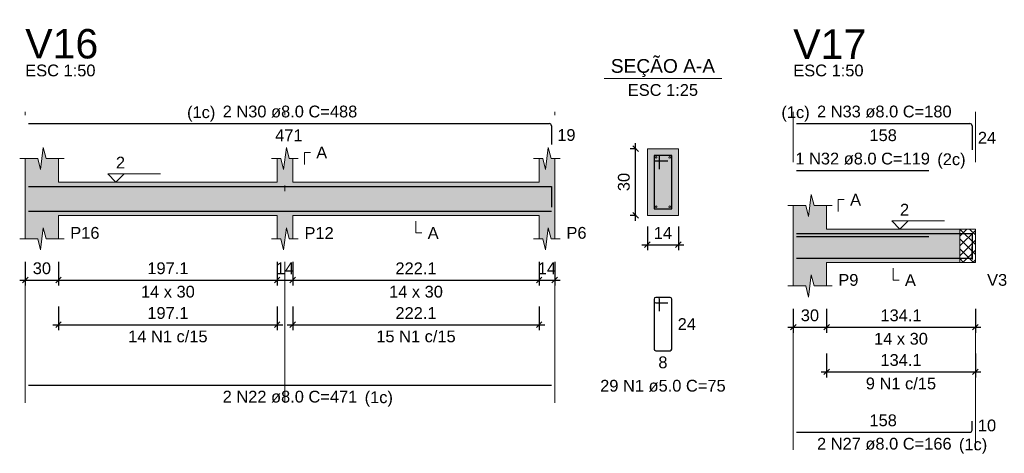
# Model space of a CAD drawing. Header units: millimetres. Extents: x 1852 to 2571, y -668 to -390.
# Tile 54 of 84: x 2373 to 2391, y -462 to -454. Entities that reach past the tile are written whole.
import ezdxf

# ---------------------------------------------------------------- set-up
doc = ezdxf.new("R2010")
doc.units = ezdxf.units.MM
doc.linetypes.add('DASHDOT', pattern=[25.4, 12.7, -6.35, 0, -6.35])
for name, color, linetype, lineweight in [('Descrição da armadura', 7, 'Continuous', 5), ('DT-Barras na forma', 1, 'Continuous', 30), ('DT-Barras no corte', 5, 'Continuous', 5), ('DT-Barras rebatidas', 1, 'Continuous', 30), ('DT-Cotas', 9, 'Continuous', 5), ('DT-Forma', 5, 'Continuous', 5), ('DT-Hachura forma vigas', 252, 'Continuous', 5), ('DT-Hachura intersecção vigas', 9, 'Continuous', 5), ('DT-Hachura seção vigas', 252, 'Continuous', 5), ('DT-Pontilhado', 9, 'DASHDOT', 5), ('DT-Textos', 7, 'Continuous', 5), ('DT-Título', 250, 'Continuous', 20), ('Textos armaduras', 7, 'Continuous', 5)]:
    doc.layers.add(name, color=color, linetype=linetype, lineweight=lineweight)
doc.styles.add('ARIAL', font='arial.ttf')
doc.styles.get("Standard").update_dxf_attribs({"font": 'arial.ttf'})
doc.dimstyles.new('UM_25.000000', dxfattribs={"dimtxt": 0.18, "dimasz": 0.1, "dimexe": 0.1, "dimexo": 0.2, "dimgap": 0, "dimtad": 1, "dimtih": 1, "dimtoh": 1, "dimdec": 1, "dimlfac": 25, "dimzin": 0, "dimdsep": 46, "dimtxsty": 'Standard', "dimcen": 0.09, "dimdle": 0.1, "dimadec": 1, "dimazin": 2, "dimtfac": 1, "dimtdec": 4, "dimtofl": 0, "dimtmove": 0, "dimatfit": 3, "dimfxl": 1, "dimtolj": 1, "dimarcsym": 0})
doc.dimstyles.new('UM_50.000000', dxfattribs={"dimtxt": 0.18, "dimasz": 0.1, "dimexe": 0.1, "dimexo": 0.2, "dimgap": 0, "dimtad": 1, "dimtih": 1, "dimtoh": 1, "dimdec": 1, "dimlfac": 50, "dimzin": 0, "dimdsep": 46, "dimtxsty": 'Standard', "dimcen": 0.09, "dimdle": 0.1, "dimadec": 1, "dimazin": 2, "dimtfac": 1, "dimtdec": 4, "dimtofl": 0, "dimtmove": 0, "dimatfit": 3, "dimfxl": 1, "dimtolj": 1, "dimarcsym": 0})

# ---------------------------------------------------------------- blocks, each defined once
blk = doc.blocks.new('_Oblique')
at = {"color": 0, "linetype": 'ByBlock', "lineweight": -2}
blk.add_line((-0.5, -0.5), (0.5, 0.5), dxfattribs=at)
blk = doc.blocks.new('*D169')
at = {"layer": 'DT-Cotas', "color": 0, "lineweight": -2, "transparency": 16777216}
for p, q in [((2373.338, -458.723), (2373.338, -459.152)), ((2373.938, -458.723), (2373.938, -459.152)), ((2373.238, -459.052), (2374.038, -459.052))]:
    blk.add_line(p, q, dxfattribs=at)
at = {"layer": 'DT-Cotas', "color": 0, "lineweight": -2, "transparency": 16777216, "xscale": 0.1, "yscale": 0.1, "zscale": 0.1, "rotation": 180}
blk.add_blockref('_Oblique', (2373.338, -459.052), dxfattribs=at)
at = {"layer": 'DT-Cotas', "color": 0, "lineweight": -2, "transparency": 16777216, "xscale": 0.1, "yscale": 0.1, "zscale": 0.1}
blk.add_blockref('_Oblique', (2373.938, -459.052), dxfattribs=at)
at = {"layer": 'DT-Cotas', "color": 7, "transparency": 16777216, "insert": (2373.638, -458.841), "char_height": 0.2118, "attachment_point": 5, "rotation": 0.0057, "style": 'ARIAL'}
blk.add_mtext('\\A1;30', dxfattribs=at)
blk = doc.blocks.new('*D170')
at = {"layer": 'DT-Cotas', "color": 0, "lineweight": -2, "transparency": 16777216}
for p, q in [((2373.938, -458.723), (2373.938, -459.152)), ((2377.879, -458.723), (2377.879, -459.152)), ((2373.838, -459.052), (2377.979, -459.052))]:
    blk.add_line(p, q, dxfattribs=at)
at = {"layer": 'DT-Cotas', "color": 0, "lineweight": -2, "transparency": 16777216, "xscale": 0.1, "yscale": 0.1, "zscale": 0.1, "rotation": 180}
blk.add_blockref('_Oblique', (2373.938, -459.052), dxfattribs=at)
at = {"layer": 'DT-Cotas', "color": 0, "lineweight": -2, "transparency": 16777216, "xscale": 0.1, "yscale": 0.1, "zscale": 0.1}
blk.add_blockref('_Oblique', (2377.879, -459.052), dxfattribs=at)
at = {"layer": 'DT-Cotas', "color": 7, "transparency": 16777216, "insert": (2375.909, -458.841), "char_height": 0.2118, "attachment_point": 5, "rotation": 0.0057, "style": 'ARIAL'}
blk.add_mtext('\\A1;197.1', dxfattribs=at)
blk = doc.blocks.new('*D171')
at = {"layer": 'DT-Cotas', "color": 0, "lineweight": -2, "transparency": 16777216}
for p, q in [((2377.879, -458.723), (2377.879, -459.152)), ((2378.159, -458.723), (2378.159, -459.152)), ((2377.779, -459.052), (2378.259, -459.052))]:
    blk.add_line(p, q, dxfattribs=at)
at = {"layer": 'DT-Cotas', "color": 0, "lineweight": -2, "transparency": 16777216, "xscale": 0.1, "yscale": 0.1, "zscale": 0.1, "rotation": 180}
blk.add_blockref('_Oblique', (2377.879, -459.052), dxfattribs=at)
at = {"layer": 'DT-Cotas', "color": 0, "lineweight": -2, "transparency": 16777216, "xscale": 0.1, "yscale": 0.1, "zscale": 0.1}
blk.add_blockref('_Oblique', (2378.159, -459.052), dxfattribs=at)
at = {"layer": 'DT-Cotas', "color": 7, "transparency": 16777216, "insert": (2378.019, -458.841), "char_height": 0.2118, "attachment_point": 5, "rotation": 0.0057, "style": 'ARIAL'}
blk.add_mtext('\\A1;14', dxfattribs=at)
blk = doc.blocks.new('*D172')
at = {"layer": 'DT-Cotas', "color": 0, "lineweight": -2, "transparency": 16777216}
for p, q in [((2378.159, -458.723), (2378.159, -459.152)), ((2382.6, -458.723), (2382.6, -459.152)), ((2378.059, -459.052), (2382.7, -459.052))]:
    blk.add_line(p, q, dxfattribs=at)
at = {"layer": 'DT-Cotas', "color": 0, "lineweight": -2, "transparency": 16777216, "xscale": 0.1, "yscale": 0.1, "zscale": 0.1, "rotation": 180}
blk.add_blockref('_Oblique', (2378.159, -459.052), dxfattribs=at)
at = {"layer": 'DT-Cotas', "color": 0, "lineweight": -2, "transparency": 16777216, "xscale": 0.1, "yscale": 0.1, "zscale": 0.1}
blk.add_blockref('_Oblique', (2382.6, -459.052), dxfattribs=at)
at = {"layer": 'DT-Cotas', "color": 7, "transparency": 16777216, "insert": (2380.38, -458.841), "char_height": 0.2118, "attachment_point": 5, "rotation": 0.0057, "style": 'ARIAL'}
blk.add_mtext('\\A1;222.1', dxfattribs=at)
blk = doc.blocks.new('*D173')
at = {"layer": 'DT-Cotas', "color": 0, "lineweight": -2, "transparency": 16777216}
for p, q in [((2382.6, -458.723), (2382.6, -459.152)), ((2382.88, -458.723), (2382.88, -459.152)), ((2382.5, -459.052), (2382.98, -459.052))]:
    blk.add_line(p, q, dxfattribs=at)
at = {"layer": 'DT-Cotas', "color": 0, "lineweight": -2, "transparency": 16777216, "xscale": 0.1, "yscale": 0.1, "zscale": 0.1, "rotation": 180}
blk.add_blockref('_Oblique', (2382.6, -459.052), dxfattribs=at)
at = {"layer": 'DT-Cotas', "color": 0, "lineweight": -2, "transparency": 16777216, "xscale": 0.1, "yscale": 0.1, "zscale": 0.1}
blk.add_blockref('_Oblique', (2382.88, -459.052), dxfattribs=at)
at = {"layer": 'DT-Cotas', "color": 7, "transparency": 16777216, "insert": (2382.74, -458.841), "char_height": 0.2118, "attachment_point": 5, "rotation": 0.0057, "style": 'ARIAL'}
blk.add_mtext('\\A1;14', dxfattribs=at)
blk = doc.blocks.new('*D174')
at = {"layer": 'DT-Cotas', "color": 0, "lineweight": -2, "transparency": 16777216}
for p, q in [((2373.938, -459.528), (2373.938, -459.957)), ((2377.879, -459.528), (2377.879, -459.957)), ((2373.838, -459.857), (2377.979, -459.857))]:
    blk.add_line(p, q, dxfattribs=at)
at = {"layer": 'DT-Cotas', "color": 0, "lineweight": -2, "transparency": 16777216, "xscale": 0.1, "yscale": 0.1, "zscale": 0.1, "rotation": 180}
blk.add_blockref('_Oblique', (2373.938, -459.857), dxfattribs=at)
at = {"layer": 'DT-Cotas', "color": 0, "lineweight": -2, "transparency": 16777216, "xscale": 0.1, "yscale": 0.1, "zscale": 0.1}
blk.add_blockref('_Oblique', (2377.879, -459.857), dxfattribs=at)
at = {"layer": 'DT-Cotas', "color": 7, "transparency": 16777216, "insert": (2375.909, -459.646), "char_height": 0.2118, "attachment_point": 5, "rotation": 0.0057, "style": 'ARIAL'}
blk.add_mtext('\\A1;197.1', dxfattribs=at)
blk = doc.blocks.new('*D175')
at = {"layer": 'DT-Cotas', "color": 0, "lineweight": -2, "transparency": 16777216}
for p, q in [((2378.159, -459.528), (2378.159, -459.957)), ((2382.6, -459.528), (2382.6, -459.957)), ((2378.059, -459.857), (2382.7, -459.857))]:
    blk.add_line(p, q, dxfattribs=at)
at = {"layer": 'DT-Cotas', "color": 0, "lineweight": -2, "transparency": 16777216, "xscale": 0.1, "yscale": 0.1, "zscale": 0.1, "rotation": 180}
blk.add_blockref('_Oblique', (2378.159, -459.857), dxfattribs=at)
at = {"layer": 'DT-Cotas', "color": 0, "lineweight": -2, "transparency": 16777216, "xscale": 0.1, "yscale": 0.1, "zscale": 0.1}
blk.add_blockref('_Oblique', (2382.6, -459.857), dxfattribs=at)
at = {"layer": 'DT-Cotas', "color": 7, "transparency": 16777216, "insert": (2380.38, -459.646), "char_height": 0.2118, "attachment_point": 5, "rotation": 0.0057, "style": 'ARIAL'}
blk.add_mtext('\\A1;222.1', dxfattribs=at)
blk = doc.blocks.new('*D162')
at = {"layer": 'DT-Cotas', "color": 0, "lineweight": -2, "transparency": 16777216}
for p, q in [((2384.35, -456.688), (2384.239, -456.688)), ((2384.339, -457.988), (2384.339, -456.588)), ((2384.35, -457.888), (2384.239, -457.888))]:
    blk.add_line(p, q, dxfattribs=at)
at = {"layer": 'DT-Cotas', "color": 0, "lineweight": -2, "transparency": 16777216, "xscale": 0.1, "yscale": 0.1, "zscale": 0.1}
for p, rotation in [((2384.339, -456.688), 90), ((2384.339, -457.888), 270)]:
    blk.add_blockref('_Oblique', p, dxfattribs=dict(at, rotation=rotation))
at = {"layer": 'DT-Cotas', "color": 7, "transparency": 16777216, "insert": (2384.127, -457.288), "char_height": 0.2118, "attachment_point": 5, "rotation": 90, "style": 'ARIAL'}
blk.add_mtext('\\A1;30', dxfattribs=at)
blk = doc.blocks.new('*D163')
at = {"layer": 'DT-Cotas', "color": 0, "lineweight": -2, "transparency": 16777216}
for p, q in [((2384.55, -458.088), (2384.55, -458.517)), ((2385.11, -458.088), (2385.11, -458.517)), ((2384.45, -458.417), (2385.21, -458.417))]:
    blk.add_line(p, q, dxfattribs=at)
at = {"layer": 'DT-Cotas', "color": 0, "lineweight": -2, "transparency": 16777216, "xscale": 0.1, "yscale": 0.1, "zscale": 0.1, "rotation": 180}
blk.add_blockref('_Oblique', (2384.55, -458.417), dxfattribs=at)
at = {"layer": 'DT-Cotas', "color": 0, "lineweight": -2, "transparency": 16777216, "xscale": 0.1, "yscale": 0.1, "zscale": 0.1}
blk.add_blockref('_Oblique', (2385.11, -458.417), dxfattribs=at)
at = {"layer": 'DT-Cotas', "color": 7, "transparency": 16777216, "insert": (2384.83, -458.205), "char_height": 0.2118, "attachment_point": 5, "rotation": 0.0057, "style": 'ARIAL'}
blk.add_mtext('\\A1;14', dxfattribs=at)
blk = doc.blocks.new('*D164')
at = {"layer": 'DT-Cotas', "color": 0, "lineweight": -2, "transparency": 16777216}
for p, q in [((2387.18, -459.57), (2387.18, -460)), ((2387.78, -459.57), (2387.78, -460)), ((2387.08, -459.9), (2387.88, -459.9))]:
    blk.add_line(p, q, dxfattribs=at)
at = {"layer": 'DT-Cotas', "color": 0, "lineweight": -2, "transparency": 16777216, "xscale": 0.1, "yscale": 0.1, "zscale": 0.1, "rotation": 180}
blk.add_blockref('_Oblique', (2387.18, -459.9), dxfattribs=at)
at = {"layer": 'DT-Cotas', "color": 0, "lineweight": -2, "transparency": 16777216, "xscale": 0.1, "yscale": 0.1, "zscale": 0.1}
blk.add_blockref('_Oblique', (2387.78, -459.9), dxfattribs=at)
at = {"layer": 'DT-Cotas', "color": 7, "transparency": 16777216, "insert": (2387.48, -459.688), "char_height": 0.2118, "attachment_point": 5, "rotation": 0.0057, "style": 'ARIAL'}
blk.add_mtext('\\A1;30', dxfattribs=at)
blk = doc.blocks.new('*D165')
at = {"layer": 'DT-Cotas', "color": 0, "lineweight": -2, "transparency": 16777216}
for p, q in [((2387.78, -459.57), (2387.78, -460)), ((2390.461, -459.57), (2390.461, -460)), ((2387.68, -459.9), (2390.561, -459.9))]:
    blk.add_line(p, q, dxfattribs=at)
at = {"layer": 'DT-Cotas', "color": 0, "lineweight": -2, "transparency": 16777216, "xscale": 0.1, "yscale": 0.1, "zscale": 0.1, "rotation": 180}
blk.add_blockref('_Oblique', (2387.78, -459.9), dxfattribs=at)
at = {"layer": 'DT-Cotas', "color": 0, "lineweight": -2, "transparency": 16777216, "xscale": 0.1, "yscale": 0.1, "zscale": 0.1}
blk.add_blockref('_Oblique', (2390.461, -459.9), dxfattribs=at)
at = {"layer": 'DT-Cotas', "color": 7, "transparency": 16777216, "insert": (2389.121, -459.688), "char_height": 0.2118, "attachment_point": 5, "rotation": 0.0057, "style": 'ARIAL'}
blk.add_mtext('\\A1;134.1', dxfattribs=at)
blk = doc.blocks.new('*D166')
at = {"layer": 'DT-Cotas', "color": 0, "lineweight": -2, "transparency": 16777216}
for p, q in [((2387.78, -460.375), (2387.78, -460.805)), ((2390.461, -460.375), (2390.461, -460.805)), ((2387.68, -460.705), (2390.561, -460.705))]:
    blk.add_line(p, q, dxfattribs=at)
at = {"layer": 'DT-Cotas', "color": 0, "lineweight": -2, "transparency": 16777216, "xscale": 0.1, "yscale": 0.1, "zscale": 0.1, "rotation": 180}
blk.add_blockref('_Oblique', (2387.78, -460.705), dxfattribs=at)
at = {"layer": 'DT-Cotas', "color": 0, "lineweight": -2, "transparency": 16777216, "xscale": 0.1, "yscale": 0.1, "zscale": 0.1}
blk.add_blockref('_Oblique', (2390.461, -460.705), dxfattribs=at)
at = {"layer": 'DT-Cotas', "color": 7, "transparency": 16777216, "insert": (2389.121, -460.493), "char_height": 0.2118, "attachment_point": 5, "rotation": 0.0057, "style": 'ARIAL'}
blk.add_mtext('\\A1;134.1', dxfattribs=at)

msp = doc.modelspace()

# ---------------------------------------------------------------- hatches: boundary and pattern name
at = {"layer": 'DT-Hachura forma vigas', "linetype": 'Continuous'}
for points in [[(2382.8803, -458.3112), (2382.8803, -457.8876), (2382.8803, -457.2876), (2382.8803, -456.864), (2382.8153, -456.864), (2382.7653, -456.664), (2382.7153, -457.064), (2382.6653, -456.864), (2382.6003, -456.864), (2382.6003, -457.2876), (2378.1591, -457.2876), (2378.1591, -456.864), (2378.0941, -456.864), (2378.0441, -456.664), (2377.9941, -457.064), (2377.9441, -456.864), (2377.8791, -456.864), (2377.8791, -457.2876), (2373.9379, -457.2876), (2373.9379, -456.864), (2373.7129, -456.864), (2373.6629, -456.664), (2373.6129, -457.064), (2373.5629, -456.864), (2373.3379, -456.864), (2373.3379, -457.2876), (2373.3379, -457.8876), (2373.3379, -458.3112), (2373.5629, -458.3112), (2373.6129, -458.5112), (2373.6629, -458.1112), (2373.7129, -458.3112), (2373.9379, -458.3112), (2373.9379, -457.8876), (2377.8791, -457.8876), (2377.8791, -458.3112), (2377.9441, -458.3112), (2377.9941, -458.5112), (2378.0441, -458.1112), (2378.0941, -458.3112), (2378.1591, -458.3112), (2378.1591, -457.8876), (2382.6003, -457.8876), (2382.6003, -458.3112), (2382.6653, -458.3112), (2382.7153, -458.5112), (2382.7653, -458.1112), (2382.8153, -458.3112), (2382.8803, -458.3112)], [(2387.78, -458.7348), (2390.181, -458.7348), (2390.181, -458.1348), (2387.78, -458.1348), (2387.78, -457.7112), (2387.555, -457.7112), (2387.505, -457.5112), (2387.455, -457.9112), (2387.405, -457.7112), (2387.18, -457.7112), (2387.18, -458.1348), (2387.18, -458.7348), (2387.18, -459.1584), (2387.405, -459.1584), (2387.455, -459.3584), (2387.505, -458.9584), (2387.555, -459.1584), (2387.78, -459.1584), (2387.78, -458.7348)]]:
    msp.add_hatch(color=256, dxfattribs=at).paths.add_polyline_path(points)
at = {"layer": 'DT-Hachura intersecção vigas', "linetype": 'Continuous'}
h = msp.add_hatch(dxfattribs=at)
h.set_pattern_fill('ANSI37', color=256, style=0)
h.set_pattern_definition([(45, (2369.73792, -483.47746), (-0.08838835, 0.08838835), []), (135, (2369.73792, -483.47746), (-0.08838835, -0.08838835), [])])
h.paths.add_polyline_path([(2390.181, -458.7348), (2390.461, -458.7348), (2390.461, -458.1348), (2390.181, -458.1348), (2390.181, -458.7348)])
at = {"layer": 'DT-Hachura seção vigas', "linetype": 'Continuous'}
msp.add_hatch(color=256, dxfattribs=at).paths.add_polyline_path([(2384.5505, -457.8876), (2384.5505, -457.8876), (2385.1105, -457.8876), (2385.1105, -456.6876), (2384.5505, -456.6876), (2384.5505, -457.8876)])

# ---------------------------------------------------------------- linework, layer by layer
at = {"layer": 'DT-Barras na forma'}
for p, q in [((2384.7705, -456.8076), (2384.6705, -456.8076)), ((2384.6705, -456.8076), (2384.6705, -457.7676)), ((2384.9905, -456.8076), (2384.6705, -456.8076)), ((2384.6705, -456.8076), (2384.6705, -456.9076)), ((2384.6705, -456.9076), (2384.9205, -456.9076)), ((2384.7705, -457.0576), (2384.7705, -456.8076)), ((2384.9905, -457.7676), (2384.9905, -456.8076)), ((2384.6705, -457.7676), (2384.9905, -457.7676))]:
    msp.add_line(p, q, dxfattribs=at)
for points in [[(2373.3979, -457.3656), (2382.8203, -457.3656), (2382.8203, -457.7433)], [(2373.3979, -457.8096), (2382.8203, -457.8096)], [(2387.24, -458.2128), (2390.401, -458.2128), (2390.401, -458.6828)], [(2387.24, -458.2688), (2389.62, -458.2688)], [(2387.24, -458.6568), (2390.401, -458.6568), (2390.401, -458.4568)]]:
    msp.add_lwpolyline(points, dxfattribs=at)
at = {"layer": 'DT-Barras no corte'}
for centre in [(2384.7065, -456.8436), (2384.9545, -456.8436), (2384.7065, -457.7316), (2384.9545, -457.7316)]:
    msp.add_circle(centre, 0.016, dxfattribs=at)
at = {"layer": 'DT-Barras rebatidas'}
for p, q in [((2373.3979, -456.236), (2382.7803, -456.236)), ((2382.8203, -456.276), (2382.8203, -456.6137)), ((2387.24, -456.236), (2390.361, -456.236)), ((2390.401, -456.276), (2390.401, -456.706)), ((2387.24, -457.0832), (2389.62, -457.0832)), ((2384.6705, -459.3943), (2384.6705, -460.2943)), ((2384.6705, -459.3943), (2384.6705, -459.4343)), ((2384.7405, -459.3643), (2384.7005, -459.3643)), ((2384.9605, -459.3643), (2384.7005, -459.3643)), ((2384.7705, -459.6143), (2384.7705, -459.3943)), ((2384.9905, -460.2943), (2384.9905, -459.3943)), ((2384.7005, -459.4643), (2384.9205, -459.4643)), ((2384.7005, -460.3243), (2384.9605, -460.3243)), ((2373.3979, -460.9442), (2382.8203, -460.9442)), ((2390.401, -461.7514), (2390.401, -461.5914)), ((2387.24, -461.7914), (2390.361, -461.7914))]:
    msp.add_line(p, q, dxfattribs=at)
for centre, radius, start, end in [((2382.7803, -456.276), 0.04, 0, 90), ((2390.361, -456.276), 0.04, 0, 90), ((2384.7005, -459.3943), 0.03, 90, 180), ((2384.7005, -459.3943), 0.03, 90, 180), ((2384.7405, -459.3943), 0.03, 0, 90), ((2384.9605, -459.3943), 0.03, 0, 90), ((2384.7005, -459.4343), 0.03, 180, 270), ((2384.7005, -460.2943), 0.03, 180, 270), ((2384.9605, -460.2943), 0.03, 270, 0), ((2390.361, -461.7514), 0.04, 270, 0)]:
    msp.add_arc(centre, radius, start, end, dxfattribs=at)
at = {"layer": 'DT-Forma'}
for p, q in [((2373.6129, -457.064), (2373.6629, -456.664)), ((2373.6629, -456.664), (2373.7129, -456.864)), ((2377.9941, -457.064), (2378.0441, -456.664)), ((2378.0441, -456.664), (2378.0941, -456.864)), ((2382.7153, -457.064), (2382.7653, -456.664)), ((2382.7653, -456.664), (2382.8153, -456.864)), ((2385.1105, -456.6876), (2384.5505, -456.6876)), ((2384.5505, -456.6876), (2384.5505, -456.6876)), ((2384.5505, -456.6876), (2384.5505, -457.8876)), ((2385.1105, -457.8876), (2385.1105, -456.6876)), ((2385.1105, -456.6876), (2385.1105, -456.6876)), ((2373.2379, -456.864), (2373.5629, -456.864)), ((2373.3379, -457.2876), (2373.3379, -456.864)), ((2373.5629, -456.864), (2373.6129, -457.064)), ((2373.7129, -456.864), (2374.0379, -456.864)), ((2373.9379, -456.864), (2373.9379, -457.2876)), ((2377.7791, -456.864), (2377.9441, -456.864)), ((2377.8791, -457.2876), (2377.8791, -456.864)), ((2377.9441, -456.864), (2377.9941, -457.064)), ((2378.0941, -456.864), (2378.2591, -456.864)), ((2378.1591, -456.864), (2378.1591, -457.2876)), ((2382.5003, -456.864), (2382.6653, -456.864)), ((2382.6003, -457.2876), (2382.6003, -456.864)), ((2382.6653, -456.864), (2382.7153, -457.064)), ((2382.8153, -456.864), (2382.9803, -456.864)), ((2382.8803, -456.864), (2382.8803, -457.2876)), ((2373.9379, -457.2876), (2377.8791, -457.2876)), ((2378.1591, -457.2876), (2382.6003, -457.2876)), ((2387.455, -457.9112), (2387.505, -457.5112)), ((2387.505, -457.5112), (2387.555, -457.7112)), ((2387.08, -457.7112), (2387.405, -457.7112)), ((2387.18, -458.1348), (2387.18, -457.7112)), ((2387.405, -457.7112), (2387.455, -457.9112)), ((2387.555, -457.7112), (2387.88, -457.7112)), ((2387.78, -457.7112), (2387.78, -458.1348)), ((2373.3379, -457.8876), (2373.3379, -458.3112)), ((2373.9379, -458.3112), (2373.9379, -457.8876)), ((2373.9379, -457.8876), (2377.8791, -457.8876)), ((2377.8791, -457.8876), (2377.8791, -458.3112)), ((2378.1591, -458.3112), (2378.1591, -457.8876)), ((2378.1591, -457.8876), (2382.6003, -457.8876)), ((2382.6003, -457.8876), (2382.6003, -458.3112)), ((2382.8803, -458.3112), (2382.8803, -457.8876)), ((2384.5505, -457.8876), (2385.1105, -457.8876)), ((2384.5505, -457.8876), (2384.5505, -457.8876)), ((2385.1105, -457.8876), (2385.1105, -457.8876)), ((2373.6129, -458.5112), (2373.6629, -458.1112)), ((2373.6629, -458.1112), (2373.7129, -458.3112)), ((2377.9941, -458.5112), (2378.0441, -458.1112)), ((2378.0441, -458.1112), (2378.0941, -458.3112)), ((2382.7153, -458.5112), (2382.7653, -458.1112)), ((2382.7653, -458.1112), (2382.8153, -458.3112)), ((2387.78, -458.1348), (2390.181, -458.1348)), ((2390.181, -458.1348), (2390.461, -458.1348)), ((2373.2379, -458.3112), (2373.5629, -458.3112)), ((2373.5629, -458.3112), (2373.6129, -458.5112)), ((2373.7129, -458.3112), (2374.0379, -458.3112)), ((2377.7791, -458.3112), (2377.9441, -458.3112)), ((2377.9441, -458.3112), (2377.9941, -458.5112)), ((2378.0941, -458.3112), (2378.2591, -458.3112)), ((2382.5003, -458.3112), (2382.6653, -458.3112)), ((2382.6653, -458.3112), (2382.7153, -458.5112)), ((2382.8153, -458.3112), (2382.9803, -458.3112)), ((2387.18, -458.7348), (2387.18, -459.1584)), ((2387.78, -459.1584), (2387.78, -458.7348)), ((2387.78, -458.7348), (2390.181, -458.7348)), ((2390.181, -458.7348), (2390.461, -458.7348)), ((2387.455, -459.3584), (2387.505, -458.9584)), ((2387.505, -458.9584), (2387.555, -459.1584)), ((2387.08, -459.1584), (2387.405, -459.1584)), ((2387.405, -459.1584), (2387.455, -459.3584)), ((2387.555, -459.1584), (2387.88, -459.1584))]:
    msp.add_line(p, q, dxfattribs=at)
at = {"layer": 'DT-Forma', "linetype": 'Continuous'}
for p, q in [((2373.3379, -457.8876), (2373.3379, -457.2876)), ((2382.8803, -457.2876), (2382.8803, -457.8876)), ((2387.18, -458.7348), (2387.18, -458.1348)), ((2390.461, -458.1348), (2390.461, -458.7348))]:
    msp.add_line(p, q, dxfattribs=at)
at = {"layer": 'DT-Pontilhado', "ltscale": 0.2}
for p, q in [((2373.3379, -461.2619), (2373.3379, -456.0242)), ((2378.0191, -461.2619), (2378.0191, -456.0242)), ((2382.8803, -461.2619), (2382.8803, -456.0242)), ((2387.18, -462.1091), (2387.18, -456.0242)), ((2390.461, -462.1091), (2390.461, -456.0242)), ((2390.181, -458.1348), (2390.181, -458.7348))]:
    msp.add_line(p, q, dxfattribs=at)
at = {"layer": 'DT-Textos'}
msp.add_line((2383.7715, -455.4227), (2385.8895, -455.4227), dxfattribs=at)
for points in [[(2378.3709, -456.9699), (2378.3709, -456.7581), (2378.4768, -456.7581)], [(2375.1203, -457.1393), (2374.972, -457.2876), (2374.8238, -457.1393), (2375.7769, -457.1393)], [(2387.9918, -457.8171), (2387.9918, -457.6053), (2388.0977, -457.6053)], [(2380.3797, -457.9935), (2380.3797, -458.2053), (2380.4856, -458.2053)], [(2389.2515, -457.9865), (2389.1032, -458.1348), (2388.955, -457.9865), (2389.9081, -457.9865)], [(2388.9805, -458.8407), (2388.9805, -459.0525), (2389.0864, -459.0525)]]:
    msp.add_lwpolyline(points, dxfattribs=at)

# ---------------------------------------------------------------- texts
at = {"layer": 'Descrição da armadura', "linetype": 'Continuous', "char_height": 0.2118, "attachment_point": 8, "line_spacing_factor": 0.798, "style": 'ARIAL'}
for s, insert, width in [('2 N30 ø8.0 C=488', (2378.1091, -456.1301), 4.8647), ('2 N33 ø8.0 C=180', (2388.8205, -456.1301), 4.8647), ('1 N32 ø8.0 C=119', (2388.43, -456.9773), 4.8647), ('14 N1 c/15', (2375.9085, -460.175), 2.869342), ('15 N1 c/15', (2380.3797, -460.175), 2.869342), ('29 N1 ø5.0 C=75', (2384.8305, -461.0656), 4.534748), ('9 N1 c/15', (2389.1205, -461.0222), 2.539389), ('2 N22 ø8.0 C=471', (2378.1091, -461.2619), 4.8647), ('2 N27 ø8.0 C=166', (2388.8205, -462.1091), 4.8647)]:
    msp.add_mtext(s, dxfattribs=dict(at, insert=insert, width=width))
at = {"layer": 'DT-Textos', "line_spacing_factor": 0.798, "style": 'ARIAL'}
for s, insert, char_height, width, attachment_point in [('ESC 1:50', (2373.3379, -455.3888), 0.2118, 2.577929, 7), ('SEÇÃO A-A', (2384.8309, -455.3985), 0.2471, 4.09988, 8), ('ESC 1:50', (2387.18, -455.3888), 0.2118, 2.577929, 7), ('ESC 1:25', (2384.8305, -455.7404), 0.2118, 2.577929, 8), ('(1c)', (2376.7639, -456.2005), 0.2118, 1.03723, 9), ('(1c)', (2387.4749, -456.2005), 0.2118, 1.03723, 9), ('A', (2378.5827, -456.864), 0.2118, 0.401717, 7), ('(2c)', (2389.7759, -457.0475), 0.2118, 1.03723, 7), ('2', (2374.972, -457.044), 0.2118, 0.33496, 7), ('A', (2388.2036, -457.7112), 0.2118, 0.401717, 7), ('2', (2389.1032, -457.8912), 0.2118, 0.33496, 7), ('P16', (2374.1497, -458.3112), 0.2118, 1.071637, 7), ('P12', (2378.3709, -458.3112), 0.2118, 1.071637, 7), ('A', (2380.5915, -458.3112), 0.2118, 0.401717, 7), ('P6', (2383.0921, -458.3112), 0.2118, 0.736677, 7), ('P9', (2387.9918, -459.1584), 0.2118, 0.736677, 7), ('A', (2389.1923, -459.1584), 0.2118, 0.401717, 7), ('V3', (2390.6728, -459.1584), 0.2118, 0.736677, 7), ('14 x 30', (2375.9085, -459.3702), 0.2118, 1.975648, 8), ('14 x 30', (2380.3797, -459.3702), 0.2118, 1.975648, 8), ('14 x 30', (2389.1205, -460.2174), 0.2118, 1.975648, 8), ('(1c)', (2379.4549, -461.3315), 0.2118, 1.03723, 7), ('(1c)', (2390.1659, -462.1795), 0.2118, 1.03723, 7)]:
    msp.add_mtext(s, dxfattribs=dict(at, insert=insert, char_height=char_height, width=width, attachment_point=attachment_point))
at = {"layer": 'DT-Título', "char_height": 0.5295, "width": 2.679093, "attachment_point": 7, "line_spacing_factor": 0.798, "style": 'ARIAL'}
for s, insert in [('V16', (2373.3379, -455.0711)), ('V17', (2387.18, -455.0711))]:
    msp.add_mtext(s, dxfattribs=dict(at, insert=insert))
at = {"layer": 'Textos armaduras', "linetype": 'Continuous', "char_height": 0.2118, "attachment_point": 7, "line_spacing_factor": 0.798, "style": 'ARIAL'}
for s, insert, width in [('471', (2377.8417, -456.5537), 0.989858), ('19', (2382.9262, -456.5507), 0.659905), ('158', (2388.553, -456.5537), 0.989858), ('24', (2390.5069, -456.5969), 0.659905), ('24', (2385.0964, -459.9502), 0.659905), ('8', (2384.748, -460.642), 0.329953), ('158', (2388.553, -461.6855), 0.989858), ('10', (2390.5069, -461.7773), 0.659905)]:
    msp.add_mtext(s, dxfattribs=dict(at, insert=insert, width=width))

# ---------------------------------------------------------------- dimensions: what is measured, and where the dimension line sits
at = {"layer": 'DT-Cotas'}
dim = msp.add_linear_dim(base=(2384.3387, -456.6876), p1=(2384.5505, -457.8876), p2=(2384.5505, -456.6876), angle=90, dimstyle='UM_25.000000', override={"dimtxt": 0.2118, "dimasz": 0.1, "dimexe": 0.1, "dimexo": 0.2, "dimtad": 1, "dimtih": 0, "dimtoh": 0, "dimdec": 1, "dimlfac": 25, "dimzin": 8, "dimtxsty": 'ARIAL', "dimblk": 'Oblique', "dimblk1": 'Oblique', "dimblk2": 'Oblique', "dimsah": 1, "dimdle": 0.1, "dimse1": 0, "dimse2": 0, "dimclrt": 7, "dimadec": 1, "dimazin": 3, "dimtmove": 2, "dimldrblk": 'Oblique'}, dxfattribs=at)
dim.commit()
dim.dimension.update_dxf_attribs({"geometry": '*D162', "text_midpoint": (2384.1269, -457.2876), "dimtype": 160, "text_rotation": 90})
for base, p1, p2, dimstyle, override, picture, middle, turn in [((2385.1105, -458.4171), (2384.5505, -457.8876), (2385.1105, -457.8876), 'UM_25.000000', {"dimtxt": 0.2118, "dimasz": 0.1, "dimexe": 0.1, "dimexo": 0.2, "dimtad": 1, "dimtih": 0, "dimtoh": 0, "dimdec": 1, "dimlfac": 25, "dimzin": 8, "dimtxsty": 'ARIAL', "dimblk": 'Oblique', "dimblk1": 'Oblique', "dimblk2": 'Oblique', "dimsah": 1, "dimdle": 0.1, "dimse1": 0, "dimse2": 0, "dimclrt": 7, "dimadec": 1, "dimazin": 3, "dimtmove": 2, "dimldrblk": 'Oblique'}, '*D163', (2384.8305, -458.2053), 0.00573), ((2373.9379, -459.0525), (2373.3379, -458.523), (2373.9379, -458.523), 'UM_50.000000', {"dimtxt": 0.2118, "dimasz": 0.1, "dimexe": 0.1, "dimexo": 0.2, "dimtad": 1, "dimtih": 0, "dimtoh": 0, "dimdec": 1, "dimlfac": 50, "dimzin": 8, "dimtxsty": 'ARIAL', "dimblk": 'Oblique', "dimblk1": 'Oblique', "dimblk2": 'Oblique', "dimsah": 1, "dimdle": 0.1, "dimse1": 0, "dimse2": 0, "dimclrt": 7, "dimadec": 1, "dimazin": 3, "dimtmove": 2, "dimldrblk": 'Oblique'}, '*D169', (2373.6379, -458.8407), 0.00573), ((2377.8791, -459.0525), (2373.9379, -458.523), (2377.8791, -458.523), 'UM_50.000000', {"dimtxt": 0.2118, "dimasz": 0.1, "dimexe": 0.1, "dimexo": 0.2, "dimtad": 1, "dimtih": 0, "dimtoh": 0, "dimdec": 1, "dimlfac": 50, "dimzin": 8, "dimtxsty": 'ARIAL', "dimblk": 'Oblique', "dimblk1": 'Oblique', "dimblk2": 'Oblique', "dimsah": 1, "dimdle": 0.1, "dimse1": 0, "dimse2": 0, "dimclrt": 7, "dimadec": 1, "dimazin": 3, "dimtmove": 2, "dimldrblk": 'Oblique'}, '*D170', (2375.9085, -458.8407), 0.00573), ((2378.1591, -459.0525), (2377.8791, -458.523), (2378.1591, -458.523), 'UM_50.000000', {"dimtxt": 0.2118, "dimasz": 0.1, "dimexe": 0.1, "dimexo": 0.2, "dimtad": 1, "dimtih": 0, "dimtoh": 0, "dimdec": 1, "dimlfac": 50, "dimzin": 8, "dimtxsty": 'ARIAL', "dimblk": 'Oblique', "dimblk1": 'Oblique', "dimblk2": 'Oblique', "dimsah": 1, "dimdle": 0.1, "dimse1": 0, "dimse2": 0, "dimclrt": 7, "dimadec": 1, "dimazin": 3, "dimtmove": 2, "dimldrblk": 'Oblique'}, '*D171', (2378.0191, -458.8407), 0.00573), ((2382.6003, -459.0525), (2378.1591, -458.523), (2382.6003, -458.523), 'UM_50.000000', {"dimtxt": 0.2118, "dimasz": 0.1, "dimexe": 0.1, "dimexo": 0.2, "dimtad": 1, "dimtih": 0, "dimtoh": 0, "dimdec": 1, "dimlfac": 50, "dimzin": 8, "dimtxsty": 'ARIAL', "dimblk": 'Oblique', "dimblk1": 'Oblique', "dimblk2": 'Oblique', "dimsah": 1, "dimdle": 0.1, "dimse1": 0, "dimse2": 0, "dimclrt": 7, "dimadec": 1, "dimazin": 3, "dimtmove": 2, "dimldrblk": 'Oblique'}, '*D172', (2380.3797, -458.8407), 0.00573), ((2382.8803, -459.0525), (2382.6003, -458.523), (2382.8803, -458.523), 'UM_50.000000', {"dimtxt": 0.2118, "dimasz": 0.1, "dimexe": 0.1, "dimexo": 0.2, "dimtad": 1, "dimtih": 0, "dimtoh": 0, "dimdec": 1, "dimlfac": 50, "dimzin": 8, "dimtxsty": 'ARIAL', "dimblk": 'Oblique', "dimblk1": 'Oblique', "dimblk2": 'Oblique', "dimsah": 1, "dimdle": 0.1, "dimse1": 0, "dimse2": 0, "dimclrt": 7, "dimadec": 1, "dimazin": 3, "dimtmove": 2, "dimldrblk": 'Oblique'}, '*D173', (2382.7403, -458.8407), 0.00573), ((2377.8791, -459.8573), (2373.9379, -459.3278), (2377.8791, -459.3278), 'UM_50.000000', {"dimtxt": 0.2118, "dimasz": 0.1, "dimexe": 0.1, "dimexo": 0.2, "dimtad": 1, "dimtih": 0, "dimtoh": 0, "dimdec": 1, "dimlfac": 50, "dimzin": 8, "dimtxsty": 'ARIAL', "dimblk": 'Oblique', "dimblk1": 'Oblique', "dimblk2": 'Oblique', "dimsah": 1, "dimdle": 0.1, "dimse1": 0, "dimse2": 0, "dimclrt": 7, "dimadec": 1, "dimazin": 3, "dimtmove": 2, "dimldrblk": 'Oblique'}, '*D174', (2375.9085, -459.6455), 0.00573), ((2382.6003, -459.8573), (2378.1591, -459.3278), (2382.6003, -459.3278), 'UM_50.000000', {"dimtxt": 0.2118, "dimasz": 0.1, "dimexe": 0.1, "dimexo": 0.2, "dimtad": 1, "dimtih": 0, "dimtoh": 0, "dimdec": 1, "dimlfac": 50, "dimzin": 8, "dimtxsty": 'ARIAL', "dimblk": 'Oblique', "dimblk1": 'Oblique', "dimblk2": 'Oblique', "dimsah": 1, "dimdle": 0.1, "dimse1": 0, "dimse2": 0, "dimclrt": 7, "dimadec": 1, "dimazin": 3, "dimtmove": 2, "dimldrblk": 'Oblique'}, '*D175', (2380.3797, -459.6455), 0.00573), ((2387.78, -459.8997), (2387.18, -459.3702), (2387.78, -459.3702), 'UM_50.000000', {"dimtxt": 0.2118, "dimasz": 0.1, "dimexe": 0.1, "dimexo": 0.2, "dimtad": 1, "dimtih": 0, "dimtoh": 0, "dimdec": 1, "dimlfac": 50, "dimzin": 8, "dimtxsty": 'ARIAL', "dimblk": 'Oblique', "dimblk1": 'Oblique', "dimblk2": 'Oblique', "dimsah": 1, "dimdle": 0.1, "dimse1": 0, "dimse2": 0, "dimclrt": 7, "dimadec": 1, "dimazin": 3, "dimtmove": 2, "dimldrblk": 'Oblique'}, '*D164', (2387.48, -459.6879), 0.00573), ((2390.4610028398, -459.899681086), (2387.7800028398, -459.370181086), (2390.4610028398, -459.370181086), 'UM_50.000000', {"dimtxt": 0.2118, "dimasz": 0.1, "dimexe": 0.1, "dimexo": 0.2, "dimtad": 1, "dimtih": 0, "dimtoh": 0, "dimdec": 1, "dimlfac": 50, "dimzin": 8, "dimtxsty": 'ARIAL', "dimblk": 'Oblique', "dimblk1": 'Oblique', "dimblk2": 'Oblique', "dimsah": 1, "dimdle": 0.1, "dimse1": 0, "dimse2": 0, "dimclrt": 7, "dimadec": 1, "dimazin": 3, "dimtmove": 2, "dimldrblk": 'Oblique'}, '*D165', (2389.1205028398, -459.687881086), 0.005729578), ((2390.4610028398, -460.704521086), (2387.7800028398, -460.175021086), (2390.4610028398, -460.175021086), 'UM_50.000000', {"dimtxt": 0.2118, "dimasz": 0.1, "dimexe": 0.1, "dimexo": 0.2, "dimtad": 1, "dimtih": 0, "dimtoh": 0, "dimdec": 1, "dimlfac": 50, "dimzin": 8, "dimtxsty": 'ARIAL', "dimblk": 'Oblique', "dimblk1": 'Oblique', "dimblk2": 'Oblique', "dimsah": 1, "dimdle": 0.1, "dimse1": 0, "dimse2": 0, "dimclrt": 7, "dimadec": 1, "dimazin": 3, "dimtmove": 2, "dimldrblk": 'Oblique'}, '*D166', (2389.1205028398, -460.492721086), 0.005729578)]:
    dim = msp.add_linear_dim(base=base, p1=p1, p2=p2, dimstyle=dimstyle, override=override, dxfattribs=at)
    dim.commit()
    dim.dimension.update_dxf_attribs({"geometry": picture, "text_midpoint": middle, "dimtype": 160, "text_rotation": turn})

doc.saveas('drawing.dxf')
